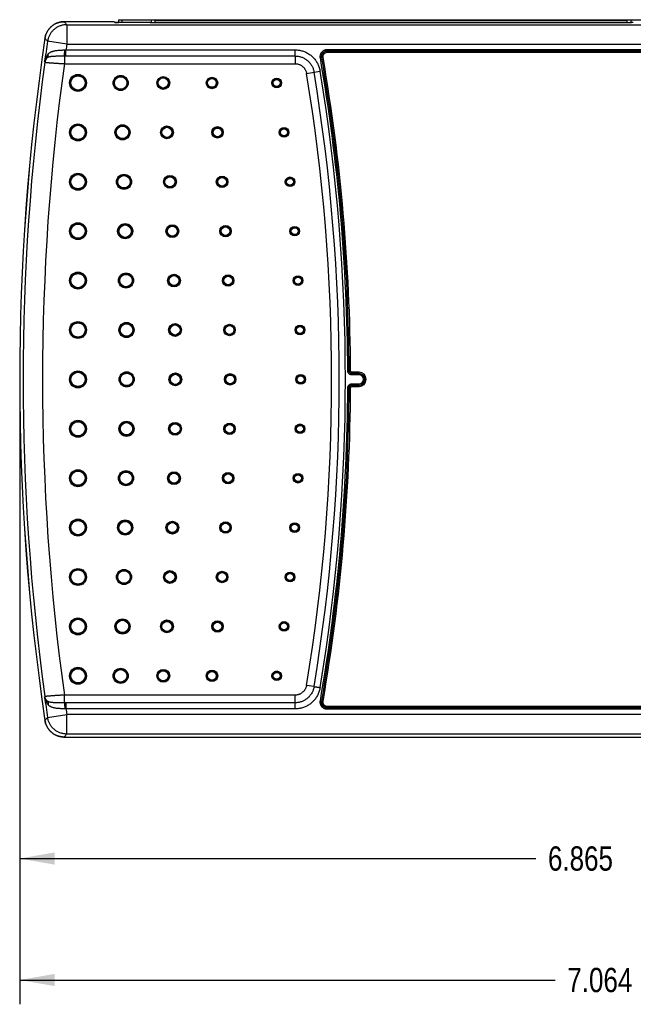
# Model space of a CAD drawing. Header units: inches. Extents: x 0 to 34, y 0 to 22.
# Tile 7 of 28: x 13.9 to 17.1, y 8.5 to 13.6. Entities that reach past the tile are written whole.
import ezdxf

# ---------------------------------------------------------------- set-up
doc = ezdxf.new("R2010")
doc.units = ezdxf.units.IN
doc.header["$LTSCALE"] = 1.87
doc.header["$MEASUREMENT"] = 0
doc.layers.get('0').update_dxf_attribs({"linetype": 'CONTINUOUS'})
doc.layers.add('DIMENSIONS', color=7, linetype='CONTINUOUS')
doc.styles.get("Standard").update_dxf_attribs({"font": 'txt', "width": 0.8})
doc.dimstyles.new('DIMSTYLE_1', dxfattribs={"dimtxt": 0.125, "dimasz": 0.18, "dimexe": 0.18, "dimexo": 0.0625, "dimgap": 0.09, "dimtad": 0, "dimtih": 1, "dimtoh": 1, "dimdec": 3, "dimzin": 4, "dimdsep": 46, "dimtxsty": 'STANDARD', "dimblk": '_FILLED', "dimblk1": '_FILLED', "dimblk2": '_FILLED', "dimcen": 0.09, "dimadec": 0, "dimazin": 0, "dimtp": 0.01, "dimtm": 0.01, "dimtfac": 1, "dimtdec": 3, "dimtofl": 0, "dimtmove": 0, "dimatfit": 3, "dimldrblk": '_FILLED', "dimfxl": 1, "dimtolj": 1, "dimtzin": 4, "dimarcsym": 0})

# ---------------------------------------------------------------- blocks, each defined once
blk = doc.blocks.new('_FILLED')
at = {"color": 0, "linetype": 'BYBLOCK'}
blk.add_solid([(0, 0), (-1, 0.174), (-1, -0.174)], dxfattribs=at)
blk = doc.blocks.new('*D6')
at = {"layer": 'DIMENSIONS', "color": 2, "linetype": 'CONTINUOUS'}
for p, q in [((13.9479, 11.6707), (13.9479, 9.1432)), ((20.8129, 11.6707), (20.8129, 9.1432)), ((13.9479, 9.2682), (16.6054, 9.2682)), ((20.8129, 9.2682), (18.1554, 9.2682))]:
    blk.add_line(p, q, dxfattribs=at)
at = {"layer": 'DIMENSIONS', "color": 2, "linetype": 'CONTINUOUS', "xscale": 0.18, "yscale": 0.18, "zscale": 0.18, "rotation": 180}
blk.add_blockref('_FILLED', (13.9479, 9.2682), dxfattribs=at)
at = {"layer": 'DIMENSIONS', "color": 2, "linetype": 'CONTINUOUS', "xscale": 0.18, "yscale": 0.18, "zscale": 0.18}
blk.add_blockref('_FILLED', (20.8129, 9.2682), dxfattribs=at)
at = {"layer": 'DIMENSIONS', "color": 2, "linetype": 'CONTINUOUS', "width": 0.8}
for s, p in [('6.865', (16.6679, 9.2057)), ('[', (17.2929, 9.2057)), ('174.37', (17.3929, 9.2057)), (']', (17.9929, 9.2057))]:
    blk.add_text(s, height=0.125, dxfattribs=at).set_placement(p)
blk = doc.blocks.new('*D7')
at = {"layer": 'DIMENSIONS', "color": 2, "linetype": 'CONTINUOUS'}
for p, q in [((13.9481, 11.6707), (13.9481, 8.5182)), ((21.012, 11.6707), (21.012, 8.5182)), ((13.9481, 8.6432), (16.7051, 8.6432)), ((21.012, 8.6432), (18.2551, 8.6432))]:
    blk.add_line(p, q, dxfattribs=at)
at = {"layer": 'DIMENSIONS', "color": 2, "linetype": 'CONTINUOUS', "xscale": 0.18, "yscale": 0.18, "zscale": 0.18, "rotation": 180}
blk.add_blockref('_FILLED', (13.9481, 8.6432), dxfattribs=at)
at = {"layer": 'DIMENSIONS', "color": 2, "linetype": 'CONTINUOUS', "xscale": 0.18, "yscale": 0.18, "zscale": 0.18}
blk.add_blockref('_FILLED', (21.012, 8.6432), dxfattribs=at)
at = {"layer": 'DIMENSIONS', "color": 2, "linetype": 'CONTINUOUS', "width": 0.8}
for s, p in [('[', (17.3926, 8.5807)), (']', (18.0926, 8.5807)), ('7.064', (16.7676, 8.5807)), ('179.42', (17.4926, 8.5807))]:
    blk.add_text(s, height=0.125, dxfattribs=at).set_placement(p)

msp = doc.modelspace()

# ---------------------------------------------------------------- linework, layer by layer
at = {"color": 7, "linetype": 'CONTINUOUS'}
for p, q in [((14.4561, 13.5837), (14.4561, 13.5687)), ((14.4561, 13.5837), (17.2652, 13.5837)), ((14.4758, 13.5687), (14.4758, 13.5837)), ((14.6254, 13.5837), (14.6254, 13.5672)), ((14.6451, 13.5671), (14.6451, 13.5837)), ((14.6451, 13.5797), (17.0762, 13.5797)), ((17.0762, 13.5671), (17.0762, 13.5837)), ((17.0959, 13.5674), (17.0959, 13.5837)), ((14.4341, 13.5732), (14.1768, 13.5732)), ((14.1903, 13.5577), (14.1903, 13.4578)), ((14.1903, 13.5577), (20.3559, 13.5577)), ((14.4341, 13.5732), (14.4382, 13.5691)), ((14.6099, 13.5687), (14.4482, 13.5687)), ((14.6208, 13.5675), (14.6199, 13.5684)), ((17.0864, 13.5671), (14.6308, 13.5671)), ((17.0974, 13.5684), (17.0964, 13.5675)), ((14.1903, 13.4578), (14.0914, 13.4724)), ((14.186, 13.3969), (14.186, 13.4284)), ((14.186, 13.4284), (15.3657, 13.4284)), ((14.1903, 13.4578), (20.3559, 13.4578)), ((15.5325, 13.4305), (15.5325, 13.4235)), ((15.5325, 13.4305), (19.0138, 13.4305)), ((14.178, 13.3969), (14.178, 13.3574)), ((14.186, 13.3969), (15.3657, 13.3969)), ((15.3657, 13.3969), (15.3657, 13.3574)), ((15.496, 13.3872), (15.5029, 13.3884)), ((15.5029, 13.3884), (15.503, 13.3883)), ((15.5099, 13.3895), (15.503, 13.3883)), ((15.5325, 13.4235), (15.5325, 13.4234)), ((15.5325, 13.4235), (19.0138, 13.4235)), ((15.5325, 13.4164), (15.5325, 13.4234)), ((15.5325, 13.4234), (19.0137, 13.4234)), ((15.5325, 13.4164), (19.0137, 13.4164)), ((14.178, 13.3574), (15.3657, 13.3574)), ((15.4249, 13.3073), (15.4949, 13.3188)), ((15.6373, 11.7778), (15.6443, 11.7778)), ((15.6443, 11.7778), (15.6444, 11.7779)), ((15.6514, 11.7779), (15.6444, 11.7779)), ((15.6593, 11.7559), (15.6593, 11.7629)), ((15.6593, 11.7629), (15.6594, 11.7629)), ((15.6951, 11.7629), (15.6593, 11.7629)), ((15.6951, 11.7559), (15.6593, 11.7559)), ((15.6594, 11.7699), (15.6594, 11.7629)), ((15.6951, 11.7699), (15.6594, 11.7699)), ((15.6951, 11.7629), (15.6594, 11.7629)), ((15.6951, 11.7559), (15.6951, 11.7699)), ((15.6593, 11.7105), (15.6593, 11.7035)), ((15.6593, 11.7105), (15.6951, 11.7105)), ((15.6594, 11.7034), (15.6593, 11.7035)), ((15.6593, 11.7035), (15.6951, 11.7035)), ((15.6594, 11.6964), (15.6594, 11.7034)), ((15.6594, 11.7034), (15.6951, 11.7034)), ((15.6951, 11.6964), (15.6951, 11.7105)), ((15.6373, 11.6886), (15.6443, 11.6885)), ((15.6444, 11.6885), (15.6443, 11.6885)), ((15.6514, 11.6884), (15.6444, 11.6885)), ((15.6594, 11.6964), (15.6951, 11.6964)), ((15.4638, 10.1527), (15.4249, 10.1591)), ((14.178, 10.0694), (14.178, 10.1089)), ((15.3657, 10.1089), (14.178, 10.1089)), ((15.3657, 10.0379), (15.3657, 10.1089)), ((14.186, 10.0694), (14.186, 10.0379)), ((15.3657, 10.0694), (14.186, 10.0694)), ((15.3657, 10.0379), (14.186, 10.0379)), ((15.496, 10.0791), (15.5029, 10.078)), ((15.5029, 10.078), (15.503, 10.078)), ((15.5099, 10.0768), (15.503, 10.078)), ((15.5325, 10.0499), (15.5325, 10.0429)), ((19.0137, 10.0499), (15.5325, 10.0499)), ((15.5325, 10.0359), (15.5325, 10.0429)), ((19.0138, 10.0429), (15.5325, 10.0429)), ((19.0137, 10.0429), (15.5325, 10.0429)), ((15.5325, 10.0429), (15.5325, 10.0429)), ((19.0138, 10.0359), (15.5325, 10.0359)), ((14.0914, 9.9939), (14.1903, 10.0085)), ((14.1903, 9.9086), (14.1903, 10.0085)), ((20.3559, 10.0085), (14.1903, 10.0085)), ((14.1768, 9.8932), (20.3692, 9.8932)), ((20.3559, 9.9086), (14.1903, 9.9086))]:
    msp.add_line(p, q, dxfattribs=at)
for centre, radius in [((14.2481, 13.2582), 0.0436), ((14.2481, 13.2582), 0.0401), ((14.2481, 13.2582), 0.0401), ((14.2481, 13.2582), 0.0366), ((14.4677, 13.2582), 0.0389), ((14.4677, 13.2582), 0.0354), ((14.4677, 13.2582), 0.0354), ((14.4677, 13.2582), 0.0319), ((14.6873, 13.2582), 0.033), ((14.6873, 13.2582), 0.0295), ((14.6873, 13.2582), 0.0295), ((14.6873, 13.2582), 0.026), ((14.938, 13.2582), 0.0295), ((14.938, 13.2582), 0.0259), ((14.938, 13.2582), 0.026), ((14.938, 13.2582), 0.0224), ((15.2715, 13.2582), 0.0248), ((15.2715, 13.2582), 0.0213), ((15.2715, 13.2582), 0.0212), ((15.2715, 13.2582), 0.0177), ((14.2481, 13.004), 0.0436), ((14.2481, 13.004), 0.0401), ((14.2481, 13.004), 0.0401), ((14.2481, 13.004), 0.0366), ((14.4772, 13.004), 0.0389), ((14.4772, 13.004), 0.0354), ((14.4772, 13.004), 0.0354), ((14.4772, 13.004), 0.0319), ((14.7063, 13.004), 0.033), ((14.7063, 13.004), 0.0295), ((14.7063, 13.004), 0.0295), ((14.7063, 13.004), 0.026), ((14.9666, 13.004), 0.0295), ((14.9666, 13.004), 0.026), ((14.9666, 13.004), 0.0259), ((14.9666, 13.004), 0.0224), ((15.3093, 13.004), 0.0248), ((15.3093, 13.004), 0.0213), ((15.3093, 13.004), 0.0212), ((15.3093, 13.004), 0.0177), ((14.2481, 12.7498), 0.0436), ((14.2481, 12.7498), 0.0401), ((14.2481, 12.7498), 0.0401), ((14.2481, 12.7498), 0.0366), ((14.485, 12.7498), 0.0389), ((14.485, 12.7498), 0.0354), ((14.485, 12.7498), 0.0354), ((14.485, 12.7498), 0.0319), ((14.7218, 12.7498), 0.033), ((14.7218, 12.7498), 0.0295), ((14.7218, 12.7498), 0.0295), ((14.7218, 12.7498), 0.026), ((14.9899, 12.7498), 0.0295), ((14.9899, 12.7498), 0.026), ((14.9899, 12.7498), 0.0259), ((14.9899, 12.7498), 0.0224), ((15.3402, 12.7498), 0.0248), ((15.3402, 12.7498), 0.0213), ((15.3402, 12.7498), 0.0212), ((15.3402, 12.7498), 0.0177), ((14.2481, 12.4957), 0.0436), ((14.2481, 12.4957), 0.0401), ((14.2481, 12.4957), 0.0401), ((14.2481, 12.4957), 0.0366), ((14.491, 12.4957), 0.0389), ((14.491, 12.4957), 0.0354), ((14.491, 12.4957), 0.0354), ((14.491, 12.4957), 0.0319), ((14.7339, 12.4957), 0.033), ((14.7339, 12.4957), 0.0295), ((14.7339, 12.4957), 0.0295), ((14.7339, 12.4957), 0.026), ((15.008, 12.4957), 0.0295), ((15.008, 12.4957), 0.0259), ((15.008, 12.4957), 0.026), ((15.008, 12.4957), 0.0224), ((15.3641, 12.4957), 0.0248), ((15.3641, 12.4957), 0.0213), ((15.3641, 12.4957), 0.0212), ((15.3641, 12.4957), 0.0177), ((14.2481, 12.2415), 0.0436), ((14.2481, 12.2415), 0.0401), ((14.2481, 12.2415), 0.0401), ((14.2481, 12.2415), 0.0366), ((14.4953, 12.2415), 0.0389), ((14.4953, 12.2415), 0.0354), ((14.4953, 12.2415), 0.0354), ((14.4953, 12.2415), 0.0319), ((14.7425, 12.2415), 0.033), ((14.7425, 12.2415), 0.0295), ((14.7425, 12.2415), 0.0295), ((14.7425, 12.2415), 0.026), ((15.021, 12.2415), 0.0295), ((15.021, 12.2415), 0.026), ((15.021, 12.2415), 0.0259), ((15.021, 12.2415), 0.0224), ((15.3811, 12.2415), 0.0248), ((15.3811, 12.2415), 0.0213), ((15.3811, 12.2415), 0.0212), ((15.3811, 12.2415), 0.0177), ((14.2481, 11.9873), 0.0436), ((14.2481, 11.9873), 0.0401), ((14.2481, 11.9873), 0.0401), ((14.2481, 11.9873), 0.0366), ((14.4979, 11.9873), 0.0389), ((14.4979, 11.9873), 0.0354), ((14.4979, 11.9873), 0.0354), ((14.4979, 11.9873), 0.0319), ((14.7477, 11.9873), 0.033), ((14.7477, 11.9873), 0.0295), ((14.7477, 11.9873), 0.0295), ((14.7477, 11.9873), 0.026), ((15.0287, 11.9873), 0.0295), ((15.0287, 11.9873), 0.0259), ((15.0287, 11.9873), 0.026), ((15.0287, 11.9873), 0.0224), ((15.3913, 11.9873), 0.0248), ((15.3913, 11.9873), 0.0213), ((15.3913, 11.9873), 0.0212), ((15.3913, 11.9873), 0.0177), ((14.2481, 11.7332), 0.0436), ((14.2481, 11.7332), 0.0401), ((14.2481, 11.7332), 0.0401), ((14.2481, 11.7332), 0.0366), ((14.4988, 11.7332), 0.0389), ((14.4988, 11.7332), 0.0354), ((14.4988, 11.7332), 0.0354), ((14.4988, 11.7332), 0.0319), ((14.7494, 11.7332), 0.033), ((14.7494, 11.7332), 0.0295), ((14.7494, 11.7332), 0.0295), ((14.7494, 11.7332), 0.026), ((15.0313, 11.7332), 0.0295), ((15.0313, 11.7332), 0.0259), ((15.0313, 11.7332), 0.026), ((15.0313, 11.7332), 0.0224), ((15.3947, 11.7332), 0.0248), ((15.3947, 11.7332), 0.0213), ((15.3947, 11.7332), 0.0212), ((15.3947, 11.7332), 0.0177), ((14.2481, 11.479), 0.0436), ((14.2481, 11.479), 0.0401), ((14.2481, 11.479), 0.0401), ((14.2481, 11.479), 0.0366), ((14.4979, 11.479), 0.0389), ((14.4979, 11.479), 0.0354), ((14.4979, 11.479), 0.0354), ((14.4979, 11.479), 0.0319), ((14.7477, 11.479), 0.033), ((14.7477, 11.479), 0.0295), ((14.7477, 11.479), 0.0295), ((14.7477, 11.479), 0.026), ((15.0287, 11.479), 0.0295), ((15.0287, 11.479), 0.026), ((15.0287, 11.479), 0.0259), ((15.0287, 11.479), 0.0224), ((15.3913, 11.479), 0.0248), ((15.3913, 11.479), 0.0213), ((15.3913, 11.479), 0.0212), ((15.3913, 11.479), 0.0177), ((14.2481, 11.2248), 0.0436), ((14.2481, 11.2248), 0.0401), ((14.2481, 11.2248), 0.0401), ((14.2481, 11.2248), 0.0366), ((14.4953, 11.2248), 0.0389), ((14.4953, 11.2248), 0.0354), ((14.4953, 11.2248), 0.0354), ((14.4953, 11.2248), 0.0319), ((14.7425, 11.2248), 0.033), ((14.7425, 11.2248), 0.0295), ((14.7425, 11.2248), 0.0295), ((14.7425, 11.2248), 0.026), ((15.021, 11.2248), 0.0295), ((15.021, 11.2248), 0.0259), ((15.021, 11.2248), 0.026), ((15.021, 11.2248), 0.0224), ((15.3811, 11.2248), 0.0248), ((15.3811, 11.2248), 0.0213), ((15.3811, 11.2248), 0.0212), ((15.3811, 11.2248), 0.0177), ((14.2481, 10.9707), 0.0436), ((14.2481, 10.9707), 0.0401), ((14.2481, 10.9707), 0.0401), ((14.2481, 10.9707), 0.0366), ((14.491, 10.9707), 0.0389), ((14.491, 10.9707), 0.0354), ((14.491, 10.9707), 0.0354), ((14.491, 10.9707), 0.0319), ((14.7339, 10.9707), 0.033), ((14.7339, 10.9707), 0.0295), ((14.7339, 10.9707), 0.0295), ((14.7339, 10.9707), 0.026), ((15.008, 10.9707), 0.0295), ((15.008, 10.9707), 0.0259), ((15.008, 10.9707), 0.026), ((15.008, 10.9707), 0.0224), ((15.3641, 10.9707), 0.0248), ((15.3641, 10.9707), 0.0213), ((15.3641, 10.9707), 0.0212), ((15.3641, 10.9707), 0.0177), ((14.2481, 10.7165), 0.0436), ((14.2481, 10.7165), 0.0401), ((14.2481, 10.7165), 0.0401), ((14.2481, 10.7165), 0.0366), ((14.485, 10.7165), 0.0389), ((14.485, 10.7165), 0.0354), ((14.485, 10.7165), 0.0354), ((14.485, 10.7165), 0.0319), ((14.7218, 10.7165), 0.033), ((14.7218, 10.7165), 0.0295), ((14.7218, 10.7165), 0.0295), ((14.7218, 10.7165), 0.026), ((14.9899, 10.7165), 0.0295), ((14.9899, 10.7165), 0.026), ((14.9899, 10.7165), 0.0259), ((14.9899, 10.7165), 0.0224), ((15.3402, 10.7165), 0.0248), ((15.3402, 10.7165), 0.0213), ((15.3402, 10.7165), 0.0212), ((15.3402, 10.7165), 0.0177), ((14.2481, 10.4623), 0.0436), ((14.2481, 10.4623), 0.0401), ((14.2481, 10.4623), 0.0401), ((14.2481, 10.4623), 0.0366), ((14.4772, 10.4623), 0.0389), ((14.4772, 10.4623), 0.0354), ((14.4772, 10.4623), 0.0354), ((14.4772, 10.4623), 0.0319), ((14.7063, 10.4623), 0.033), ((14.7063, 10.4623), 0.0295), ((14.7063, 10.4623), 0.0295), ((14.7063, 10.4623), 0.026), ((14.9666, 10.4623), 0.0295), ((14.9666, 10.4623), 0.0259), ((14.9666, 10.4623), 0.026), ((15.3093, 10.4623), 0.0248), ((14.9666, 10.4623), 0.0224), ((15.3093, 10.4623), 0.0213), ((15.3093, 10.4623), 0.0212), ((15.3093, 10.4623), 0.0177), ((14.2481, 10.2082), 0.0436), ((14.2481, 10.2082), 0.0401), ((14.2481, 10.2082), 0.0401), ((14.2481, 10.2082), 0.0366), ((14.4677, 10.2082), 0.0389), ((14.4677, 10.2082), 0.0354), ((14.4677, 10.2082), 0.0354), ((14.4677, 10.2082), 0.0319), ((14.6873, 10.2082), 0.033), ((14.6873, 10.2082), 0.0295), ((14.6873, 10.2082), 0.0295), ((14.6873, 10.2082), 0.026), ((14.938, 10.2082), 0.0295), ((14.938, 10.2082), 0.0259), ((14.938, 10.2082), 0.026), ((15.2715, 10.2082), 0.0248), ((14.938, 10.2082), 0.0224), ((15.2715, 10.2082), 0.0213), ((15.2715, 10.2082), 0.0212), ((15.2715, 10.2082), 0.0177)]:
    msp.add_circle(centre, radius, dxfattribs=at)
for centre, radius, start, end in [((25.8529, 11.7332), 11.905, 171.52374, 188.47626), ((25.8531, 11.7332), 11.905, 171.52374, 188.47626), ((25.8531, 11.7332), 11.8896, 171.58832, 172.10131), ((25.8531, 11.7332), 11.7896, 171.58832, 171.7326), ((5.8947, 11.7332), 9.7427, 0.2623, 9.77449), ((5.8947, 11.7332), 9.7497, 0.2623, 9.77449), ((5.8947, 11.7332), 9.7498, 0.26261, 9.77413), ((5.8947, 11.7332), 9.7568, 0.26261, 9.77413), ((25.8531, 11.7332), 11.8875, 172.11014, 187.88986), ((25.8531, 11.7332), 11.7875, 172.07967, 187.92033), ((5.8947, 11.7332), 9.6593, 350.62119, 9.37881), ((5.8947, 11.7332), 9.6987, 350.62119, 9.37881), ((5.8947, 11.7332), 9.7303, 350.62131, 9.3787), ((15.6951, 11.7332), 0.0368, 270, 90), ((15.6951, 11.7332), 0.0298, 270, 90), ((15.6951, 11.7332), 0.0297, 270, 90), ((15.6951, 11.7332), 0.0227, 270, 90), ((5.8947, 11.7332), 9.7427, 350.22551, 359.7377), ((5.8947, 11.7332), 9.7497, 350.22551, 359.7377), ((5.8947, 11.7332), 9.7498, 350.22587, 359.73739), ((5.8947, 11.7332), 9.7568, 350.22587, 359.73739), ((25.8531, 11.7332), 11.8896, 187.89869, 188.41168), ((25.8531, 11.7332), 11.7896, 188.2674, 188.41168)]:
    msp.add_arc(centre, radius, start, end, dxfattribs=at)
for points, knots in [([(14.1768, 13.5732), (14.1742, 13.5732), (14.1689, 13.573), (14.161, 13.572), (14.1533, 13.5705), (14.1457, 13.5683), (14.1383, 13.5656), (14.1311, 13.5622), (14.1242, 13.5583), (14.1177, 13.5539), (14.1115, 13.549), (14.1057, 13.5436), (14.1004, 13.5378), (14.0955, 13.5315), (14.0912, 13.5249), (14.0873, 13.518), (14.0841, 13.5108), (14.0814, 13.5034), (14.0793, 13.4957), (14.0783, 13.4906), (14.078, 13.488)], [0, 0, 0, 0, 0.055556, 0.111187, 0.166718, 0.222254, 0.277868, 0.333385, 0.388897, 0.444492, 0.499999, 0.555506, 0.611102, 0.666613, 0.722132, 0.777746, 0.833282, 0.888814, 0.944444, 1, 1, 1, 1]), ([(14.0782, 13.488), (14.0786, 13.4906), (14.0795, 13.4957), (14.0816, 13.5034), (14.0843, 13.5108), (14.0876, 13.518), (14.0914, 13.5249), (14.0957, 13.5315), (14.1006, 13.5378), (14.1059, 13.5436), (14.1117, 13.549), (14.1179, 13.5539), (14.1244, 13.5583), (14.1313, 13.5622), (14.1385, 13.5656), (14.1459, 13.5683), (14.1535, 13.5705), (14.1613, 13.572), (14.1691, 13.573), (14.1744, 13.5732), (14.177, 13.5732)], [0, 0, 0, 0, 0.055582, 0.111175, 0.166718, 0.222305, 0.277825, 0.333398, 0.388914, 0.444469, 0.5, 0.555531, 0.611086, 0.666602, 0.722175, 0.777695, 0.833282, 0.888825, 0.944418, 1, 1, 1, 1]), ([(14.1903, 13.5577), (14.1877, 13.5577), (14.1825, 13.5575), (14.1747, 13.5566), (14.167, 13.5551), (14.1594, 13.5529), (14.152, 13.5502), (14.1448, 13.5469), (14.1379, 13.543), (14.1313, 13.5385), (14.1251, 13.5336), (14.1193, 13.5282), (14.1139, 13.5224), (14.1091, 13.5161), (14.1047, 13.5095), (14.1009, 13.5026), (14.0976, 13.4953), (14.0949, 13.4879), (14.0928, 13.4802), (14.0918, 13.475), (14.0914, 13.4724)], [0, 0, 0, 0, 0.055085, 0.11013, 0.165281, 0.220618, 0.27616, 0.331863, 0.387628, 0.443329, 0.498969, 0.554597, 0.610239, 0.665905, 0.721593, 0.777294, 0.833, 0.888696, 0.944367, 1, 1, 1, 1]), ([(14.177, 13.5732), (14.1785, 13.5715), (14.1814, 13.568), (14.1859, 13.5629), (14.1888, 13.5595), (14.1903, 13.5577)], [0, 0, 0, 0, 0.333494, 0.666835, 1, 1, 1, 1]), ([(14.4374, 13.5699), (14.4376, 13.5699), (14.4382, 13.5698), (14.4387, 13.5697), (14.4391, 13.5697)], [0, 0, 0, 0, 0.387033, 1, 1, 1, 1]), ([(14.4482, 13.5687), (14.4478, 13.5687), (14.4468, 13.5687), (14.4455, 13.5687), (14.4442, 13.5688), (14.443, 13.5688), (14.4418, 13.5688), (14.4408, 13.5688), (14.44, 13.5689), (14.4393, 13.5689), (14.4388, 13.569), (14.4384, 13.569), (14.4383, 13.569), (14.4382, 13.5691)], [0, 0, 0, 0, 0.138467, 0.27539, 0.40671, 0.528967, 0.641804, 0.742646, 0.828526, 0.897912, 0.950534, 0.984729, 1, 1, 1, 1]), ([(14.4391, 13.5697), (14.4396, 13.5697), (14.4406, 13.5696), (14.4424, 13.5695), (14.4445, 13.5694), (14.4465, 13.5693), (14.4478, 13.5693), (14.4482, 13.5692)], [0, 0, 0, 0, 0.156568, 0.350612, 0.579508, 0.840777, 1, 1, 1, 1]), ([(14.4482, 13.5692), (14.4486, 13.5692), (14.45, 13.5692), (14.4524, 13.5691), (14.4546, 13.5691), (14.4559, 13.5691), (14.4561, 13.5691)], [0, 0, 0, 0, 0.1517, 0.517012, 0.907921, 1, 1, 1, 1]), ([(14.6199, 13.5684), (14.6199, 13.5684), (14.6197, 13.5684), (14.6194, 13.5685), (14.6188, 13.5685), (14.6181, 13.5686), (14.6173, 13.5686), (14.6163, 13.5687), (14.6152, 13.5687), (14.6139, 13.5687), (14.6126, 13.5687), (14.6113, 13.5687), (14.6104, 13.5687), (14.6099, 13.5687)], [0, 0, 0, 0, 0.015271, 0.049466, 0.102088, 0.171474, 0.257354, 0.358196, 0.471033, 0.59329, 0.72461, 0.861533, 1, 1, 1, 1]), ([(14.6308, 13.5671), (14.6304, 13.5671), (14.6294, 13.5671), (14.6281, 13.5671), (14.6268, 13.5672), (14.6256, 13.5672), (14.6244, 13.5672), (14.6234, 13.5672), (14.6226, 13.5673), (14.6219, 13.5673), (14.6214, 13.5674), (14.6211, 13.5674), (14.6209, 13.5674), (14.6208, 13.5675)], [0, 0, 0, 0, 0.138467, 0.27539, 0.40671, 0.528967, 0.641804, 0.742646, 0.828526, 0.897912, 0.950534, 0.984729, 1, 1, 1, 1]), ([(17.0964, 13.5675), (17.0964, 13.5674), (17.0962, 13.5674), (17.0959, 13.5674), (17.0954, 13.5673), (17.0947, 13.5673), (17.0938, 13.5672), (17.0928, 13.5672), (17.0917, 13.5672), (17.0905, 13.5672), (17.0892, 13.5671), (17.0878, 13.5671), (17.0869, 13.5671), (17.0864, 13.5671)], [0, 0, 0, 0, 0.015271, 0.049466, 0.102088, 0.171474, 0.257354, 0.358196, 0.471033, 0.59329, 0.72461, 0.861533, 1, 1, 1, 1]), ([(17.1074, 13.5687), (17.1069, 13.5687), (17.106, 13.5687), (17.1046, 13.5687), (17.1033, 13.5687), (17.1021, 13.5687), (17.101, 13.5687), (17.1, 13.5686), (17.0991, 13.5686), (17.0984, 13.5685), (17.0979, 13.5685), (17.0976, 13.5684), (17.0974, 13.5684), (17.0974, 13.5684)], [0, 0, 0, 0, 0.138467, 0.27539, 0.40671, 0.528967, 0.641804, 0.742646, 0.828526, 0.897912, 0.950534, 0.984729, 1, 1, 1, 1]), ([(14.0782, 13.488), (14.0796, 13.4862), (14.0826, 13.4828), (14.087, 13.4776), (14.09, 13.4742), (14.0914, 13.4724)], [0, 0, 0, 0, 0.333563, 0.666896, 1, 1, 1, 1]), ([(14.0952, 13.4072), (14.0962, 13.4084), (14.0985, 13.4107), (14.1023, 13.4138), (14.1066, 13.4165), (14.1114, 13.4189), (14.1166, 13.4209), (14.1223, 13.4226), (14.1284, 13.424), (14.1349, 13.4251), (14.1418, 13.426), (14.149, 13.4266), (14.1565, 13.4271), (14.1642, 13.4276), (14.172, 13.4279), (14.1773, 13.4281), (14.1799, 13.4282)], [0, 0, 0, 0, 0.05342, 0.107994, 0.164538, 0.223757, 0.286185, 0.352158, 0.421889, 0.495534, 0.573037, 0.654083, 0.738085, 0.824224, 0.91176, 1, 1, 1, 1]), ([(14.178, 13.3969), (14.1781, 13.3971), (14.1783, 13.3978), (14.1785, 13.3989), (14.1787, 13.4003), (14.1788, 13.4021), (14.179, 13.4041), (14.1792, 13.4065), (14.1794, 13.4091), (14.1795, 13.4119), (14.1796, 13.4149), (14.1797, 13.4181), (14.1798, 13.4214), (14.1799, 13.4248), (14.1799, 13.4271), (14.1799, 13.4282)], [0, 0, 0, 0, 0.024558, 0.060164, 0.106554, 0.163254, 0.229642, 0.30497, 0.388382, 0.478924, 0.575558, 0.677172, 0.782597, 0.890619, 1, 1, 1, 1]), ([(14.1799, 13.4282), (14.1806, 13.4282), (14.1819, 13.4283), (14.184, 13.4283), (14.1853, 13.4284), (14.186, 13.4284)], [0, 0, 0, 0, 0.332724, 0.666077, 1, 1, 1, 1]), ([(15.3657, 13.4284), (15.3689, 13.4284), (15.3753, 13.4282), (15.3849, 13.4272), (15.3944, 13.4254), (15.4038, 13.4229), (15.413, 13.4197), (15.422, 13.4159), (15.4306, 13.4114), (15.4389, 13.4062), (15.4468, 13.4005), (15.4542, 13.3942), (15.4611, 13.3874), (15.4675, 13.3801), (15.4734, 13.3723), (15.4786, 13.3641), (15.4833, 13.3555), (15.4873, 13.3466), (15.4905, 13.3375), (15.4931, 13.3282), (15.4944, 13.3219), (15.4949, 13.3188)], [0, 0, 0, 0, 0.051882, 0.104105, 0.156642, 0.209397, 0.262279, 0.315196, 0.368066, 0.420869, 0.473632, 0.526379, 0.57914, 0.631941, 0.684807, 0.737721, 0.790601, 0.843357, 0.895897, 0.948129, 1, 1, 1, 1]), ([(15.3657, 13.3969), (15.3657, 13.3971), (15.3657, 13.3978), (15.3657, 13.3989), (15.3657, 13.4003), (15.3657, 13.4021), (15.3657, 13.4042), (15.3657, 13.4066), (15.3657, 13.4092), (15.3657, 13.4121), (15.3657, 13.4151), (15.3657, 13.4183), (15.3657, 13.4216), (15.3657, 13.425), (15.3657, 13.4273), (15.3657, 13.4284)], [0, 0, 0, 0, 0.024026, 0.059415, 0.105752, 0.162501, 0.229001, 0.304478, 0.388052, 0.478751, 0.575522, 0.677238, 0.78271, 0.890701, 1, 1, 1, 1]), ([(15.496, 13.3872), (15.4958, 13.3884), (15.4955, 13.3909), (15.4954, 13.3947), (15.4958, 13.3985), (15.4965, 13.4022), (15.4976, 13.4059), (15.499, 13.4094), (15.5008, 13.4127), (15.5029, 13.4159), (15.5054, 13.4188), (15.5081, 13.4214), (15.5111, 13.4237), (15.5143, 13.4258), (15.5177, 13.4275), (15.5213, 13.4288), (15.5249, 13.4297), (15.5287, 13.4303), (15.5312, 13.4305), (15.5325, 13.4305)], [0, 0, 0, 0, 0.058585, 0.117456, 0.176405, 0.235271, 0.294108, 0.352961, 0.411797, 0.470623, 0.52945, 0.588275, 0.647112, 0.705963, 0.764795, 0.823661, 0.8826, 0.941447, 1, 1, 1, 1]), ([(14.0763, 13.3671), (14.0768, 13.3697), (14.078, 13.3748), (14.0804, 13.3823), (14.0834, 13.3894), (14.0869, 13.3959), (14.0908, 13.4018), (14.0937, 13.4055), (14.0952, 13.4072)], [0, 0, 0, 0, 0.177191, 0.352645, 0.524369, 0.690315, 0.849237, 1, 1, 1, 1]), ([(14.0763, 13.3671), (14.0767, 13.3687), (14.0778, 13.372), (14.08, 13.3767), (14.0828, 13.381), (14.0862, 13.3849), (14.0886, 13.3871), (14.0899, 13.3881)], [0, 0, 0, 0, 0.201812, 0.404552, 0.606327, 0.805247, 1, 1, 1, 1]), ([(14.0899, 13.3881), (14.089, 13.3873), (14.0873, 13.3854), (14.085, 13.3824), (14.083, 13.3792), (14.0813, 13.3758), (14.0799, 13.3723), (14.0788, 13.3687), (14.0784, 13.3662), (14.0782, 13.365)], [0, 0, 0, 0, 0.142848, 0.285751, 0.428645, 0.571527, 0.714396, 0.857249, 1, 1, 1, 1]), ([(14.0899, 13.3881), (14.0905, 13.3887), (14.0915, 13.3899), (14.0928, 13.392), (14.0939, 13.3942), (14.0947, 13.3966), (14.0952, 13.3991), (14.0955, 13.4017), (14.0955, 13.4044), (14.0953, 13.4062), (14.0952, 13.4072)], [0, 0, 0, 0, 0.116202, 0.233768, 0.353474, 0.475921, 0.601569, 0.730728, 0.863553, 1, 1, 1, 1]), ([(14.0899, 13.3881), (14.0909, 13.3889), (14.0929, 13.3903), (14.0965, 13.3921), (14.1006, 13.3935), (14.1053, 13.3946), (14.1104, 13.3955), (14.1161, 13.3961), (14.1221, 13.3965), (14.1284, 13.3967), (14.1351, 13.3969), (14.1419, 13.397), (14.1489, 13.397), (14.1561, 13.397), (14.1633, 13.397), (14.1707, 13.3969), (14.1756, 13.3969), (14.178, 13.3969)], [0, 0, 0, 0, 0.039836, 0.083597, 0.131988, 0.185441, 0.243983, 0.307214, 0.374658, 0.445765, 0.519936, 0.596533, 0.674998, 0.754831, 0.835725, 0.917518, 1, 1, 1, 1]), ([(14.178, 13.3969), (14.1789, 13.3969), (14.1807, 13.3969), (14.1833, 13.3969), (14.1851, 13.3969), (14.186, 13.3969)], [0, 0, 0, 0, 0.333089, 0.666438, 1, 1, 1, 1]), ([(15.3657, 13.3969), (15.3685, 13.3969), (15.374, 13.3967), (15.3822, 13.3956), (15.3902, 13.3939), (15.3981, 13.3916), (15.4058, 13.3886), (15.4132, 13.385), (15.4202, 13.3807), (15.4269, 13.376), (15.4332, 13.3706), (15.439, 13.3648), (15.4443, 13.3586), (15.4491, 13.3519), (15.4533, 13.3448), (15.4569, 13.3374), (15.4599, 13.3297), (15.4622, 13.3218), (15.4633, 13.3164), (15.4638, 13.3137)], [0, 0, 0, 0, 0.059026, 0.118004, 0.176898, 0.235721, 0.294492, 0.353233, 0.411954, 0.470661, 0.529361, 0.588068, 0.646788, 0.705526, 0.764294, 0.823114, 0.882007, 0.940982, 1, 1, 1, 1]), ([(15.5029, 13.3884), (15.5027, 13.3895), (15.5025, 13.3916), (15.5024, 13.3949), (15.5028, 13.3981), (15.5035, 13.4013), (15.5045, 13.4044), (15.5058, 13.4074), (15.5075, 13.4102), (15.5095, 13.4128), (15.5117, 13.4152), (15.5142, 13.4173), (15.5169, 13.4192), (15.5198, 13.4207), (15.5228, 13.4219), (15.526, 13.4228), (15.5292, 13.4233), (15.5314, 13.4235), (15.5325, 13.4235)], [0, 0, 0, 0, 0.062596, 0.125159, 0.18769, 0.250191, 0.312667, 0.375123, 0.437565, 0.5, 0.562435, 0.624877, 0.687333, 0.749809, 0.81231, 0.874841, 0.937404, 1, 1, 1, 1]), ([(15.503, 13.3883), (15.5028, 13.3894), (15.5025, 13.3916), (15.5025, 13.3948), (15.5028, 13.3981), (15.5035, 13.4013), (15.5046, 13.4044), (15.5059, 13.4074), (15.5076, 13.4102), (15.5095, 13.4128), (15.5118, 13.4152), (15.5143, 13.4173), (15.517, 13.4191), (15.5198, 13.4207), (15.5229, 13.4219), (15.526, 13.4228), (15.5293, 13.4233), (15.5314, 13.4234), (15.5325, 13.4234)], [0, 0, 0, 0, 0.062441, 0.124886, 0.187345, 0.24983, 0.312336, 0.374844, 0.437347, 0.499848, 0.562348, 0.624852, 0.68736, 0.749876, 0.812404, 0.874941, 0.937476, 1, 1, 1, 1]), ([(15.5099, 13.3895), (15.5097, 13.3904), (15.5095, 13.3922), (15.5095, 13.3948), (15.5098, 13.3975), (15.5105, 13.4001), (15.5114, 13.4026), (15.5126, 13.405), (15.5141, 13.4072), (15.5158, 13.4093), (15.5177, 13.4111), (15.5199, 13.4127), (15.5222, 13.414), (15.5247, 13.4151), (15.5272, 13.4158), (15.5299, 13.4163), (15.5316, 13.4164), (15.5325, 13.4164)], [0, 0, 0, 0, 0.066158, 0.132756, 0.199552, 0.266321, 0.333047, 0.3998, 0.466548, 0.533277, 0.600029, 0.666776, 0.733489, 0.800286, 0.867153, 0.93382, 1, 1, 1, 1]), ([(14.0763, 13.3671), (14.0766, 13.3668), (14.077, 13.3664), (14.0776, 13.3657), (14.078, 13.3652), (14.0782, 13.365)], [0, 0, 0, 0, 0.333326, 0.666659, 1, 1, 1, 1]), ([(14.0782, 13.3649), (14.0783, 13.3648), (14.079, 13.3647), (14.0802, 13.3645), (14.0821, 13.3642), (14.0846, 13.3639), (14.0877, 13.3636), (14.0914, 13.3632), (14.0957, 13.3629), (14.1005, 13.3625), (14.1058, 13.362), (14.1116, 13.3616), (14.1178, 13.3612), (14.1244, 13.3607), (14.1314, 13.3602), (14.1387, 13.3598), (14.1462, 13.3593), (14.154, 13.3588), (14.1619, 13.3584), (14.1699, 13.3579), (14.1753, 13.3576), (14.178, 13.3574)], [0, 0, 0, 0, 0.006175, 0.018736, 0.037673, 0.062884, 0.094215, 0.131466, 0.174398, 0.222722, 0.276104, 0.334181, 0.396576, 0.462895, 0.532724, 0.605632, 0.681171, 0.758874, 0.838257, 0.918813, 1, 1, 1, 1]), ([(15.3657, 13.3574), (15.3675, 13.3574), (15.3709, 13.3573), (15.3762, 13.3566), (15.3813, 13.3555), (15.3864, 13.3539), (15.3913, 13.3518), (15.3959, 13.3494), (15.4004, 13.3465), (15.4046, 13.3433), (15.4084, 13.3397), (15.412, 13.3357), (15.4152, 13.3315), (15.418, 13.327), (15.4204, 13.3223), (15.4224, 13.3174), (15.4239, 13.3124), (15.4246, 13.309), (15.4249, 13.3073)], [0, 0, 0, 0, 0.061682, 0.123904, 0.186497, 0.249298, 0.312143, 0.374882, 0.437495, 0.500045, 0.562595, 0.625207, 0.687937, 0.750764, 0.813544, 0.876118, 0.938326, 1, 1, 1, 1]), ([(15.6593, 11.7559), (15.6585, 11.7559), (15.6567, 11.756), (15.6541, 11.7565), (15.6516, 11.7572), (15.6491, 11.7583), (15.6468, 11.7597), (15.6447, 11.7613), (15.6429, 11.7632), (15.6412, 11.7653), (15.6398, 11.7676), (15.6387, 11.77), (15.6379, 11.7725), (15.6375, 11.7751), (15.6373, 11.7769), (15.6373, 11.7778)], [0, 0, 0, 0, 0.076201, 0.153103, 0.230339, 0.307531, 0.384542, 0.461573, 0.538666, 0.61567, 0.692668, 0.769857, 0.847059, 0.923894, 1, 1, 1, 1]), ([(15.6593, 11.7629), (15.6587, 11.7629), (15.6574, 11.763), (15.6554, 11.7633), (15.6536, 11.764), (15.6518, 11.7648), (15.6502, 11.7659), (15.6487, 11.7672), (15.6474, 11.7687), (15.6463, 11.7703), (15.6455, 11.7721), (15.6448, 11.7739), (15.6444, 11.7758), (15.6443, 11.7771), (15.6443, 11.7778)], [0, 0, 0, 0, 0.083513, 0.166991, 0.250408, 0.333742, 0.416968, 0.500085, 0.583179, 0.666344, 0.749621, 0.833013, 0.916484, 1, 1, 1, 1]), ([(15.6594, 11.7629), (15.6587, 11.7629), (15.6574, 11.763), (15.6555, 11.7634), (15.6536, 11.764), (15.6519, 11.7649), (15.6502, 11.766), (15.6488, 11.7673), (15.6475, 11.7688), (15.6464, 11.7704), (15.6455, 11.7721), (15.6449, 11.774), (15.6445, 11.7759), (15.6444, 11.7772), (15.6444, 11.7779)], [0, 0, 0, 0, 0.083562, 0.167132, 0.250714, 0.33429, 0.417823, 0.501292, 0.584688, 0.667993, 0.751186, 0.834265, 0.917213, 1, 1, 1, 1]), ([(15.6594, 11.7699), (15.659, 11.7699), (15.6583, 11.77), (15.6572, 11.7702), (15.6561, 11.7706), (15.6551, 11.7712), (15.6541, 11.7719), (15.6533, 11.7727), (15.6526, 11.7736), (15.6521, 11.7746), (15.6517, 11.7757), (15.6514, 11.7768), (15.6514, 11.7775), (15.6514, 11.7779)], [0, 0, 0, 0, 0.088905, 0.179204, 0.270629, 0.36278, 0.455207, 0.547538, 0.639548, 0.731016, 0.821706, 0.91141, 1, 1, 1, 1]), ([(15.6373, 11.6886), (15.6373, 11.6894), (15.6375, 11.6912), (15.6379, 11.6938), (15.6387, 11.6963), (15.6398, 11.6988), (15.6412, 11.701), (15.6429, 11.7031), (15.6448, 11.705), (15.6468, 11.7066), (15.6491, 11.708), (15.6516, 11.7091), (15.6541, 11.7099), (15.6567, 11.7103), (15.6585, 11.7105), (15.6593, 11.7105)], [0, 0, 0, 0, 0.076196, 0.153096, 0.230333, 0.307528, 0.384536, 0.46156, 0.538647, 0.615647, 0.692637, 0.769818, 0.847023, 0.923872, 1, 1, 1, 1]), ([(15.6443, 11.6885), (15.6443, 11.6892), (15.6444, 11.6905), (15.6448, 11.6924), (15.6455, 11.6943), (15.6463, 11.696), (15.6474, 11.6977), (15.6487, 11.6991), (15.6502, 11.7004), (15.6518, 11.7015), (15.6536, 11.7024), (15.6554, 11.703), (15.6574, 11.7034), (15.6587, 11.7035), (15.6593, 11.7035)], [0, 0, 0, 0, 0.083513, 0.166988, 0.250404, 0.333742, 0.416975, 0.500093, 0.583183, 0.666343, 0.749619, 0.833014, 0.916488, 1, 1, 1, 1]), ([(15.6444, 11.6885), (15.6444, 11.6891), (15.6445, 11.6904), (15.6449, 11.6923), (15.6455, 11.6942), (15.6464, 11.6959), (15.6475, 11.6976), (15.6488, 11.699), (15.6502, 11.7003), (15.6519, 11.7014), (15.6536, 11.7023), (15.6555, 11.7029), (15.6574, 11.7033), (15.6587, 11.7034), (15.6594, 11.7034)], [0, 0, 0, 0, 0.082787, 0.165735, 0.248815, 0.332008, 0.415312, 0.498709, 0.582177, 0.66571, 0.749286, 0.832868, 0.916438, 1, 1, 1, 1]), ([(15.6514, 11.6884), (15.6514, 11.6888), (15.6514, 11.6896), (15.6517, 11.6907), (15.6521, 11.6917), (15.6526, 11.6927), (15.6533, 11.6937), (15.6541, 11.6945), (15.6551, 11.6952), (15.6561, 11.6957), (15.6572, 11.6961), (15.6583, 11.6964), (15.659, 11.6964), (15.6594, 11.6964)], [0, 0, 0, 0, 0.08859, 0.178294, 0.268984, 0.360452, 0.452462, 0.544793, 0.63722, 0.729371, 0.820796, 0.911095, 1, 1, 1, 1]), ([(15.4249, 10.1591), (15.4246, 10.1574), (15.4239, 10.154), (15.4224, 10.1489), (15.4204, 10.144), (15.418, 10.1393), (15.4152, 10.1348), (15.412, 10.1306), (15.4084, 10.1267), (15.4046, 10.1231), (15.4004, 10.1198), (15.3959, 10.117), (15.3913, 10.1145), (15.3864, 10.1125), (15.3813, 10.1109), (15.3761, 10.1097), (15.3709, 10.109), (15.3675, 10.1089), (15.3657, 10.1089)], [0, 0, 0, 0, 0.061682, 0.123904, 0.186497, 0.249298, 0.312143, 0.374882, 0.437496, 0.500046, 0.562597, 0.625209, 0.687938, 0.750765, 0.813545, 0.876118, 0.938326, 1, 1, 1, 1]), ([(15.4638, 10.1527), (15.4633, 10.1499), (15.4622, 10.1445), (15.4599, 10.1366), (15.4569, 10.1289), (15.4533, 10.1215), (15.4491, 10.1145), (15.4443, 10.1078), (15.439, 10.1015), (15.4332, 10.0957), (15.4269, 10.0904), (15.4202, 10.0856), (15.4132, 10.0814), (15.4058, 10.0778), (15.3981, 10.0748), (15.3902, 10.0724), (15.3822, 10.0707), (15.374, 10.0697), (15.3685, 10.0695), (15.3657, 10.0695)], [0, 0, 0, 0, 0.059027, 0.118004, 0.176898, 0.235721, 0.294492, 0.353233, 0.411954, 0.470661, 0.529362, 0.588069, 0.646789, 0.705526, 0.764294, 0.823114, 0.882007, 0.940982, 1, 1, 1, 1]), ([(15.4949, 10.1475), (15.4944, 10.1444), (15.4931, 10.1381), (15.4905, 10.1288), (15.4873, 10.1197), (15.4833, 10.1109), (15.4786, 10.1023), (15.4734, 10.0941), (15.4675, 10.0863), (15.4611, 10.0789), (15.4542, 10.0721), (15.4468, 10.0658), (15.4389, 10.0601), (15.4306, 10.055), (15.422, 10.0505), (15.413, 10.0466), (15.4038, 10.0434), (15.3944, 10.0409), (15.3849, 10.0392), (15.3753, 10.0381), (15.3689, 10.0379), (15.3657, 10.0379)], [0, 0, 0, 0, 0.051868, 0.10409, 0.156627, 0.209381, 0.262261, 0.315178, 0.368048, 0.420852, 0.473615, 0.526362, 0.579123, 0.631923, 0.68479, 0.737705, 0.790586, 0.843342, 0.895884, 0.948116, 1, 1, 1, 1]), ([(15.4638, 10.1527), (15.4641, 10.1526), (15.4647, 10.1525), (15.4658, 10.1523), (15.4672, 10.1521), (15.469, 10.1518), (15.471, 10.1515), (15.4734, 10.1511), (15.476, 10.1506), (15.4788, 10.1502), (15.4818, 10.1497), (15.4849, 10.1492), (15.4882, 10.1486), (15.4915, 10.1481), (15.4938, 10.1477), (15.4949, 10.1475)], [0, 0, 0, 0, 0.024026, 0.059415, 0.105752, 0.162501, 0.229001, 0.304478, 0.388052, 0.478751, 0.575522, 0.677238, 0.78271, 0.890701, 1, 1, 1, 1]), ([(14.0782, 10.1014), (14.078, 10.1011), (14.0776, 10.1007), (14.077, 10.1), (14.0766, 10.0995), (14.0763, 10.0993)], [0, 0, 0, 0, 0.333323, 0.666657, 1, 1, 1, 1]), ([(14.0952, 10.0592), (14.0937, 10.0609), (14.0908, 10.0645), (14.0869, 10.0704), (14.0834, 10.077), (14.0804, 10.084), (14.078, 10.0915), (14.0768, 10.0967), (14.0763, 10.0993)], [0, 0, 0, 0, 0.150559, 0.309442, 0.475397, 0.647157, 0.822679, 1, 1, 1, 1]), ([(14.0899, 10.0782), (14.0886, 10.0792), (14.0862, 10.0815), (14.0828, 10.0853), (14.08, 10.0896), (14.0778, 10.0943), (14.0767, 10.0976), (14.0763, 10.0993)], [0, 0, 0, 0, 0.194725, 0.39362, 0.595399, 0.798172, 1, 1, 1, 1]), ([(14.178, 10.1089), (14.1753, 10.1087), (14.1699, 10.1084), (14.1619, 10.108), (14.154, 10.1075), (14.1462, 10.107), (14.1387, 10.1066), (14.1314, 10.1061), (14.1244, 10.1056), (14.1178, 10.1052), (14.1116, 10.1047), (14.1058, 10.1043), (14.1005, 10.1039), (14.0957, 10.1035), (14.0914, 10.1031), (14.0877, 10.1027), (14.0846, 10.1024), (14.0821, 10.1021), (14.0802, 10.1019), (14.079, 10.1016), (14.0783, 10.1015), (14.0782, 10.1014)], [0, 0, 0, 0, 0.081187, 0.161743, 0.241127, 0.318829, 0.394368, 0.467276, 0.537105, 0.603424, 0.665819, 0.723896, 0.777279, 0.825602, 0.868534, 0.905785, 0.937116, 0.962327, 0.981264, 0.993825, 1, 1, 1, 1]), ([(14.0899, 10.0782), (14.089, 10.0791), (14.0873, 10.0809), (14.085, 10.0839), (14.083, 10.0871), (14.0813, 10.0905), (14.0799, 10.094), (14.0788, 10.0976), (14.0784, 10.1001), (14.0782, 10.1014)], [0, 0, 0, 0, 0.142848, 0.285751, 0.428645, 0.571527, 0.714396, 0.857249, 1, 1, 1, 1]), ([(14.0899, 10.0782), (14.0905, 10.0776), (14.0915, 10.0764), (14.0928, 10.0744), (14.0939, 10.0721), (14.0947, 10.0698), (14.0952, 10.0673), (14.0955, 10.0646), (14.0955, 10.0619), (14.0953, 10.0601), (14.0952, 10.0592)], [0, 0, 0, 0, 0.116096, 0.233663, 0.353368, 0.475813, 0.601461, 0.730621, 0.863448, 1, 1, 1, 1]), ([(14.178, 10.0694), (14.1756, 10.0694), (14.1707, 10.0694), (14.1633, 10.0694), (14.1561, 10.0693), (14.1489, 10.0693), (14.1419, 10.0694), (14.1351, 10.0695), (14.1284, 10.0696), (14.1221, 10.0699), (14.1161, 10.0703), (14.1104, 10.0709), (14.1053, 10.0717), (14.1006, 10.0728), (14.0965, 10.0742), (14.0929, 10.076), (14.0909, 10.0774), (14.0899, 10.0782)], [0, 0, 0, 0, 0.082483, 0.164278, 0.245173, 0.325007, 0.403475, 0.480074, 0.554247, 0.625354, 0.692799, 0.756029, 0.814571, 0.868023, 0.916414, 0.960173, 1, 1, 1, 1]), ([(14.1799, 10.0381), (14.1773, 10.0382), (14.172, 10.0384), (14.1642, 10.0388), (14.1565, 10.0392), (14.149, 10.0397), (14.1418, 10.0404), (14.1349, 10.0412), (14.1284, 10.0423), (14.1223, 10.0437), (14.1166, 10.0454), (14.1114, 10.0474), (14.1066, 10.0498), (14.1023, 10.0526), (14.0985, 10.0557), (14.0962, 10.058), (14.0952, 10.0592)], [0, 0, 0, 0, 0.08824, 0.175767, 0.261895, 0.345888, 0.426926, 0.50442, 0.578059, 0.647785, 0.713752, 0.776178, 0.835398, 0.891947, 0.946531, 1, 1, 1, 1]), ([(14.178, 10.0694), (14.1781, 10.0692), (14.1783, 10.0686), (14.1785, 10.0675), (14.1787, 10.066), (14.1788, 10.0643), (14.179, 10.0622), (14.1792, 10.0599), (14.1794, 10.0573), (14.1795, 10.0544), (14.1796, 10.0514), (14.1797, 10.0482), (14.1798, 10.0449), (14.1799, 10.0416), (14.1799, 10.0393), (14.1799, 10.0381)], [0, 0, 0, 0, 0.024551, 0.060157, 0.106547, 0.163247, 0.229637, 0.304967, 0.388382, 0.478926, 0.575562, 0.677179, 0.782606, 0.89063, 1, 1, 1, 1]), ([(14.186, 10.0694), (14.1851, 10.0694), (14.1833, 10.0694), (14.1807, 10.0694), (14.1789, 10.0694), (14.178, 10.0694)], [0, 0, 0, 0, 0.333564, 0.666915, 1, 1, 1, 1]), ([(14.186, 10.0379), (14.1853, 10.0379), (14.184, 10.038), (14.1819, 10.0381), (14.1806, 10.0381), (14.1799, 10.0381)], [0, 0, 0, 0, 0.333979, 0.667361, 1, 1, 1, 1]), ([(15.5325, 10.0359), (15.5312, 10.0359), (15.5287, 10.036), (15.5249, 10.0366), (15.5213, 10.0376), (15.5177, 10.0389), (15.5143, 10.0406), (15.5111, 10.0426), (15.5081, 10.0449), (15.5054, 10.0476), (15.5029, 10.0505), (15.5008, 10.0536), (15.499, 10.0569), (15.4976, 10.0605), (15.4965, 10.0641), (15.4958, 10.0678), (15.4954, 10.0716), (15.4955, 10.0754), (15.4958, 10.0779), (15.496, 10.0791)], [0, 0, 0, 0, 0.058585, 0.117456, 0.176405, 0.235271, 0.294108, 0.352961, 0.411797, 0.470623, 0.52945, 0.588275, 0.647112, 0.705963, 0.764795, 0.823661, 0.8826, 0.941447, 1, 1, 1, 1]), ([(15.5325, 10.0429), (15.5314, 10.0429), (15.5293, 10.0431), (15.526, 10.0436), (15.5229, 10.0445), (15.5199, 10.0457), (15.517, 10.0472), (15.5143, 10.049), (15.5118, 10.0512), (15.5096, 10.0536), (15.5076, 10.0562), (15.5059, 10.059), (15.5046, 10.0619), (15.5035, 10.065), (15.5028, 10.0682), (15.5025, 10.0715), (15.5025, 10.0748), (15.5028, 10.0769), (15.503, 10.078)], [0, 0, 0, 0, 0.062441, 0.124886, 0.187345, 0.249829, 0.312335, 0.374843, 0.437347, 0.499848, 0.562348, 0.624852, 0.68736, 0.749876, 0.812404, 0.87494, 0.937476, 1, 1, 1, 1]), ([(15.5325, 10.0429), (15.5314, 10.0429), (15.5292, 10.043), (15.526, 10.0435), (15.5228, 10.0444), (15.5198, 10.0456), (15.5169, 10.0472), (15.5142, 10.049), (15.5117, 10.0511), (15.5095, 10.0535), (15.5075, 10.0561), (15.5058, 10.0589), (15.5045, 10.0619), (15.5035, 10.065), (15.5028, 10.0682), (15.5024, 10.0714), (15.5025, 10.0747), (15.5027, 10.0769), (15.5029, 10.078)], [0, 0, 0, 0, 0.062596, 0.125159, 0.18769, 0.250191, 0.312667, 0.375123, 0.437565, 0.5, 0.562435, 0.624877, 0.687333, 0.749809, 0.81231, 0.874841, 0.937404, 1, 1, 1, 1]), ([(15.5325, 10.0499), (15.5316, 10.0499), (15.5299, 10.05), (15.5272, 10.0505), (15.5247, 10.0513), (15.5222, 10.0523), (15.5199, 10.0536), (15.5177, 10.0552), (15.5158, 10.0571), (15.5141, 10.0591), (15.5126, 10.0613), (15.5114, 10.0637), (15.5105, 10.0662), (15.5098, 10.0689), (15.5095, 10.0715), (15.5095, 10.0742), (15.5097, 10.0759), (15.5099, 10.0768)], [0, 0, 0, 0, 0.066157, 0.132756, 0.199552, 0.266321, 0.333046, 0.3998, 0.466548, 0.533276, 0.600028, 0.666776, 0.733488, 0.800286, 0.867153, 0.93382, 1, 1, 1, 1]), ([(14.0914, 9.9939), (14.09, 9.9922), (14.087, 9.9887), (14.0826, 9.9836), (14.0796, 9.9801), (14.0782, 9.9784)], [0, 0, 0, 0, 0.333104, 0.666437, 1, 1, 1, 1]), ([(14.1903, 9.9086), (14.1877, 9.9086), (14.1824, 9.9088), (14.1746, 9.9097), (14.1668, 9.9113), (14.1592, 9.9135), (14.1518, 9.9162), (14.1446, 9.9196), (14.1377, 9.9235), (14.1312, 9.9279), (14.125, 9.9328), (14.1192, 9.9382), (14.1139, 9.9441), (14.109, 9.9503), (14.1047, 9.9569), (14.1008, 9.9638), (14.0976, 9.971), (14.0949, 9.9785), (14.0928, 9.9861), (14.0918, 9.9913), (14.0914, 9.9939)], [0, 0, 0, 0, 0.055542, 0.111088, 0.166638, 0.222192, 0.277749, 0.33331, 0.388872, 0.444436, 0.5, 0.555564, 0.611128, 0.66669, 0.722251, 0.777808, 0.833362, 0.888912, 0.944458, 1, 1, 1, 1]), ([(14.078, 9.9784), (14.0783, 9.9758), (14.0793, 9.9706), (14.0814, 9.963), (14.0841, 9.9555), (14.0873, 9.9483), (14.0912, 9.9414), (14.0955, 9.9348), (14.1004, 9.9286), (14.1057, 9.9227), (14.1115, 9.9173), (14.1177, 9.9124), (14.1242, 9.908), (14.1311, 9.9041), (14.1383, 9.9008), (14.1457, 9.898), (14.1533, 9.8959), (14.161, 9.8943), (14.1689, 9.8934), (14.1742, 9.8932), (14.1768, 9.8932)], [0, 0, 0, 0, 0.055556, 0.111186, 0.166718, 0.222254, 0.277868, 0.333387, 0.388898, 0.444494, 0.500001, 0.555508, 0.611103, 0.666615, 0.722132, 0.777746, 0.833282, 0.888813, 0.944444, 1, 1, 1, 1]), ([(14.177, 9.8932), (14.1744, 9.8932), (14.1691, 9.8934), (14.1613, 9.8943), (14.1535, 9.8959), (14.1459, 9.898), (14.1385, 9.9008), (14.1313, 9.9041), (14.1244, 9.908), (14.1179, 9.9124), (14.1117, 9.9173), (14.1059, 9.9227), (14.1006, 9.9286), (14.0957, 9.9348), (14.0914, 9.9414), (14.0876, 9.9483), (14.0843, 9.9555), (14.0816, 9.963), (14.0795, 9.9706), (14.0786, 9.9758), (14.0782, 9.9784)], [0, 0, 0, 0, 0.055582, 0.111175, 0.166718, 0.222305, 0.277825, 0.333398, 0.388914, 0.444469, 0.5, 0.555531, 0.611086, 0.666602, 0.722175, 0.777695, 0.833282, 0.888825, 0.944418, 1, 1, 1, 1]), ([(14.1903, 9.9086), (14.1888, 9.9069), (14.1859, 9.9034), (14.1814, 9.8983), (14.1785, 9.8949), (14.177, 9.8932)], [0, 0, 0, 0, 0.333165, 0.666506, 1, 1, 1, 1])]:
    msp.add_open_spline(points, degree=3, knots=knots, dxfattribs=at)

# ---------------------------------------------------------------- dimensions: what is measured, and where the dimension line sits
at = {"layer": 'DIMENSIONS', "color": 2, "linetype": 'CONTINUOUS'}
dim = msp.add_linear_dim(base=(20.8129, 9.2682), p1=(13.9479, 11.6707), p2=(20.8129, 11.6707), dimstyle='DIMSTYLE_1', dxfattribs=at)
dim.commit()
dim.dimension.update_dxf_attribs({"geometry": '*D6', "text_midpoint": (17.3804, 9.2682), "dimtype": 160})
dim = msp.add_linear_dim(base=(13.9481, 8.6432), p1=(21.012, 11.6707), p2=(13.9481, 11.6707), angle=180, dimstyle='DIMSTYLE_1', dxfattribs=at)
dim.commit()
dim.dimension.update_dxf_attribs({"geometry": '*D7', "text_midpoint": (17.4801, 8.6432), "dimtype": 160})

doc.saveas('drawing.dxf')
